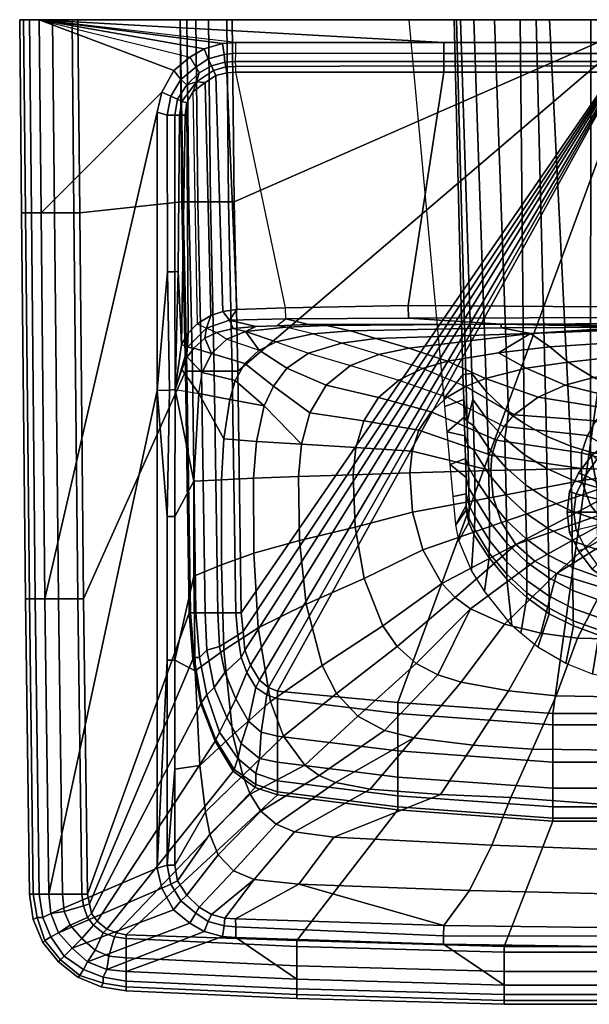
# Model space of a CAD drawing. Extents: x 0 to 550, y 0 to 430.
# Tile 1 of 4: x 0 to 249, y 0 to 430. Entities that reach past the tile are written whole.
import ezdxf

# ---------------------------------------------------------------- set-up
doc = ezdxf.new("R2010")
doc.units = 0
doc.header["$MEASUREMENT"] = 0
doc.linetypes.add('SOLIDLINE', pattern=[0])
doc.layers.add('VB_KERAMIK', color=252, linetype='SOLIDLINE')

msp = doc.modelspace()

# ---------------------------------------------------------------- meshes
at = {"layer": 'VB_KERAMIK', "color": 252}
mesh = msp.add_polyface(dxfattribs=at)
corners = [(9.31, 345.69, 850), (5.08, 345.69, 848.17), (4.23, 430, 848.17), (8.46, 430, 850), (2.54, 345.69, 845.43), (1.69, 430, 845.43), (0.85, 345.69, 840.87), (0, 430, 840.87), (0.85, 345.69, 836.3), (0, 430, 836.3), (2.54, 345.69, 813.48), (1.69, 430, 813.48), (5.08, 345.69, 796.13), (4.23, 430, 796.13), (9.31, 345.69, 778.78), (8.46, 430, 778.78), (15.23, 345.69, 762.35), (14.38, 430, 762.35), (23.69, 345.69, 747.74), (22.85, 430, 747.74), (26.23, 345.69, 745), (25.38, 430, 745), (70, 430, 745), (70.79, 350.42, 745), (71.42, 350.42, 737.35), (72.37, 276.49, 745), (73.01, 276.49, 737.35), (73.8, 350.42, 722.82), (73.01, 430, 722.82), (75.38, 276.49, 722.82), (60.03, 389.68, 850), (11, 177.06, 850), (62.03, 398.35, 850), (67.26, 407.81, 850), (74.31, 413.64, 850), (80.6, 417.34, 850), (88.58, 419.55, 850), (94.32, 420, 850), (185.16, 420, 850), (76.87, 409.24, 848.16), (70.4, 403.88, 848.45), (78.33, 406.73, 844.98), (72.96, 401.51, 844.98), (66.01, 396.67, 848.62), (68.87, 395.23, 844.98), (77.15, 402.85, 842.88), (70.78, 394.26, 843.12), (75.64, 398.52, 842.11), (72.95, 393.63, 842.11), (64.38, 388.32, 848.32), (67.68, 388.32, 845.11), (69.72, 388.32, 843.1), (72.17, 388.32, 842.11), (64.48, 319.87, 848.66), (60, 268.12, 850), (67.68, 319.87, 845.11), (69.22, 320.01, 842.85), (70.64, 288.2, 842.11), (77.5, 297.24, 842.11), (73.6, 293.17, 842.11)]
mesh.append_faces([[corners[k] for k in face] for face in [(0, 1, 2, 3), (1, 4, 5, 2), (4, 6, 7, 5), (6, 8, 9, 7), (8, 10, 11, 9), (10, 12, 13, 11), (12, 14, 15, 13), (14, 16, 17, 15), (16, 18, 19, 17), (18, 20, 21, 19), (22, 23, 24, 22), (23, 25, 26, 24), (22, 24, 27, 28), (24, 26, 29, 27), (20, 23, 22, 21), (30, 31, 0, 32), (32, 0, 3, 33), (33, 3, 3, 34), (35, 3, 3, 34), (36, 3, 3, 35), (37, 3, 3, 36), (37, 3, 3, 38), (34, 39, 40, 33), (39, 41, 42, 40), (33, 40, 43, 32), (40, 42, 44, 43), (42, 45, 46, 44), (45, 47, 48, 46), (32, 43, 49, 30), (43, 44, 50, 49), (44, 46, 51, 50), (46, 48, 52, 51), (30, 49, 53, 54), (49, 50, 55, 53), (50, 51, 56, 55), (51, 52, 57, 56), (58, 59, 48, 47), (59, 57, 52, 48)]])
mesh = msp.add_polyface(dxfattribs=at)
corners = [(8.46, 430, 778.78), (275, 430, 850), (4.23, 430, 796.13), (1.69, 430, 813.48), (0, 430, 836.3), (0, 430, 840.87), (1.69, 430, 845.43), (4.23, 430, 848.17), (8.46, 430, 850), (73.01, 430, 722.82), (73.8, 350.42, 722.82), (77.76, 350.42, 708.29), (76.96, 430, 708.29), (75.38, 276.49, 722.82), (79.34, 276.49, 708.29), (83.3, 350.42, 694.53), (82.5, 430, 694.53), (84.88, 276.49, 694.53), (91.21, 350.42, 682.29), (90.42, 430, 682.29), (92.79, 276.49, 682.29), (93.58, 350.42, 680), (92.79, 430, 680), (95.17, 276.49, 680), (185.16, 420, 850), (185.16, 415.19, 848.63), (94.32, 415.32, 848.34), (94.32, 420, 850), (185.16, 411.76, 844.98), (94.25, 411.76, 844.98), (185.16, 409.8, 842.89), (94.32, 409.62, 843.07), (185.16, 407.05, 842.11), (94.32, 407.05, 842.11), (88.58, 419.55, 850), (89.24, 414.82, 848.65), (89.57, 411.45, 844.98), (90, 409.45, 842.88), (90.37, 406.75, 842.11), (80.6, 417.34, 850), (82.35, 412.91, 847.96), (83.73, 409.84, 844.98), (84.58, 407.88, 843.07), (85.57, 405.58, 842.11), (74.31, 413.64, 850), (76.87, 409.24, 848.16), (78.33, 406.73, 844.98), (77.15, 402.85, 842.88), (80.96, 402.5, 842.11), (72.96, 401.51, 844.98), (75.64, 398.52, 842.11), (169.67, 305.21, 842.11), (116.03, 304.23, 842.11), (94.85, 303.43, 842.11), (88.73, 302.62, 842.11), (83.43, 300.8, 842.11), (77.5, 297.24, 842.11)]
mesh.append_faces([[corners[k] for k in face] for face in [(0, 1, 1, 2), (2, 1, 1, 3), (3, 1, 1, 4), (4, 1, 1, 5), (5, 1, 1, 6), (6, 1, 1, 7), (7, 1, 1, 8), (9, 10, 11, 12), (10, 13, 14, 11), (12, 11, 15, 16), (11, 14, 17, 15), (16, 15, 18, 19), (15, 17, 20, 18), (19, 18, 21, 22), (18, 20, 23, 21), (24, 25, 26, 27), (25, 28, 29, 26), (28, 30, 31, 29), (30, 32, 33, 31), (34, 35, 26, 27), (35, 36, 29, 26), (36, 37, 31, 29), (37, 38, 33, 31), (39, 40, 35, 34), (40, 41, 36, 35), (41, 42, 37, 36), (42, 43, 38, 37), (44, 45, 40, 39), (45, 46, 41, 40), (46, 47, 42, 41), (47, 48, 43, 42), (46, 47, 47, 49), (47, 50, 48, 47), (51, 52, 33, 32), (33, 38, 53, 52), (38, 43, 54, 53), (43, 48, 55, 54), (48, 50, 56, 55)]])
mesh = msp.add_polyface(dxfattribs=at)
corners = [(70, 430, 745), (275, 430, 850), (25.38, 430, 745), (22.85, 430, 747.74), (14.38, 430, 762.35), (8.46, 430, 778.78), (275, 430, 680), (93.58, 350.42, 680), (95.17, 276.49, 680), (92.79, 430, 680), (73.01, 430, 722.82), (76.96, 430, 708.29), (82.5, 430, 694.53), (90.42, 430, 682.29), (185.16, 420, 850), (8.46, 430, 850), (275, 420, 850), (275, 415.3, 848.31), (185.16, 415.19, 848.63), (275, 411.76, 844.98), (185.16, 411.76, 844.98), (275, 409.64, 843.08), (185.16, 409.8, 842.89), (275, 407.05, 842.11), (185.16, 407.05, 842.11), (275, 304.4, 842.04), (169.67, 305.21, 842.11), (266.57, 296.52, 817.05), (266.57, 310.76, 816.08), (266.91, 310.64, 813.9), (266.91, 296.4, 814.88), (267.66, 296.29, 812.87), (267.66, 310.53, 811.89), (269.01, 296.2, 811.11), (269.01, 310.44, 810.13), (275, 310.76, 816.08), (270.78, 310.36, 808.79), (272.81, 310.32, 808.04), (275, 310.3, 807.71), (266.91, 296.64, 819.23), (266.91, 310.88, 818.25), (267.66, 296.75, 821.24), (267.66, 310.99, 820.26), (269.01, 296.85, 823), (269.01, 311.09, 822.02), (270.78, 296.92, 824.33), (270.78, 311.16, 823.36), (272.81, 296.96, 825.09), (272.81, 311.2, 824.12), (275, 296.98, 825.42), (275, 311.22, 824.45)]
mesh.append_faces([[corners[k] for k in face] for face in [(0, 1, 1, 2), (2, 1, 1, 3), (3, 1, 1, 4), (4, 1, 1, 5), (6, 7, 8), (6, 9, 7), (10, 1, 1, 0), (11, 1, 1, 10), (12, 1, 1, 11), (13, 1, 1, 12), (9, 6, 1, 13), (14, 15, 1, 16), (16, 17, 18, 14), (17, 19, 20, 18), (19, 21, 22, 20), (21, 23, 24, 22), (25, 26, 24, 23), (27, 28, 29, 30), (31, 32, 29, 30), (33, 34, 32, 31), (28, 35, 35, 29), (32, 35, 35, 29), (34, 35, 35, 32), (36, 35, 35, 34), (37, 35, 35, 36), (38, 35, 35, 37), (39, 40, 28, 27), (41, 42, 40, 39), (43, 44, 42, 41), (45, 46, 44, 43), (47, 48, 46, 45), (49, 50, 48, 47), (28, 35, 35, 40), (42, 35, 35, 40), (44, 35, 35, 42), (46, 35, 35, 44), (48, 35, 35, 46), (50, 35, 35, 48)]])
mesh = msp.add_polyface(dxfattribs=at)
corners = [(275, 430, 680), (95.17, 276.49, 680), (96.75, 170.97, 680), (210, 297.04, 834.34), (133.96, 296.47, 827.67), (126.04, 296.9, 834.46), (210.28, 295.42, 807.97), (144.37, 294.17, 807.14), (223.03, 292.96, 769.31), (155.43, 290.8, 787.6), (140.48, 288.77, 787.59), (127.93, 292.76, 806.92), (265.72, 295.77, 817.1), (275, 297.37, 834.05), (169.68, 299.68, 839.82), (275, 299.89, 839.65), (116.19, 299.29, 839.98), (169.67, 305.21, 842.11), (275, 304.4, 842.04), (116.03, 304.23, 842.11), (266.57, 296.52, 817.05), (266.91, 296.4, 814.88), (266.06, 295.64, 814.76), (266.99, 295.52, 812.5), (267.66, 296.29, 812.87), (268.42, 295.41, 810.57), (269.01, 296.2, 811.11), (270.36, 295.34, 809.15), (270.78, 296.12, 809.77), (272.64, 295.29, 808.23), (272.81, 296.08, 809.01), (275, 295.27, 807.89), (275, 296.06, 808.68), (270.78, 310.36, 808.79), (269.01, 310.44, 810.13), (272.81, 310.32, 808.04), (275, 310.3, 807.71), (266.06, 295.9, 819.45), (266.91, 296.64, 819.23), (266.99, 296.02, 821.71), (267.66, 296.75, 821.24), (268.42, 296.13, 823.63), (269.01, 296.85, 823), (270.36, 296.21, 825.06), (270.78, 296.92, 824.33), (272.64, 296.26, 825.98), (272.81, 296.96, 825.09), (275, 296.28, 826.31), (275, 296.98, 825.42), (275.03, 295.01, 769.5)]
mesh.append_faces([[corners[k] for k in face] for face in [(0, 1, 2), (3, 4, 5, 3), (6, 7, 4, 3), (8, 9, 7, 6), (9, 10, 11, 7), (12, 8, 8, 6), (13, 3, 14, 15), (3, 5, 16, 14), (15, 14, 17, 18), (14, 16, 19, 17), (12, 20, 21, 22), (23, 24, 21, 22), (25, 26, 24, 23), (27, 28, 26, 25), (29, 30, 28, 27), (31, 32, 30, 29), (28, 33, 34, 26), (30, 35, 33, 28), (32, 36, 35, 30), (37, 38, 20, 12), (39, 40, 38, 37), (41, 42, 40, 39), (43, 44, 42, 41), (45, 46, 44, 43), (47, 48, 46, 45), (22, 8, 8, 12), (22, 8, 8, 23), (23, 8, 8, 25), (25, 8, 49, 27), (27, 49, 49, 29), (29, 49, 49, 31), (12, 6, 3, 37), (37, 3, 3, 39), (39, 3, 3, 41), (41, 3, 3, 43), (43, 3, 3, 45), (45, 3, 3, 47), (13, 47, 47, 3)]])
mesh = msp.add_polyface(dxfattribs=at)
corners = [(275, 430, 680), (165.13, 131.84, 680), (232.73, 126.95, 680), (112.58, 136.73, 680), (108.62, 138.36, 680), (104.66, 141.62, 680), (100.71, 148.15, 680), (98.33, 154.67, 680), (97.54, 162.82, 680), (96.75, 170.97, 680), (223.03, 292.96, 769.31), (169.94, 286.51, 768.83), (155.43, 290.8, 787.6), (156.86, 283.85, 768.7), (140.48, 288.77, 787.59), (231.44, 287.17, 752.53), (208.99, 284.47, 751.95), (186.73, 280.82, 751.27), (175.81, 277.65, 750.93), (144.36, 278.91, 768.57), (165.47, 272.6, 750.6), (156.58, 265.01, 750.29), (133.73, 270.39, 768.45), (239.4, 280.39, 736.34), (221.19, 277.75, 736.28), (203.31, 273.25, 736.19), (194.67, 269.83, 736.15), (186.59, 265.14, 736.1), (179.57, 258.78, 736.05), (174.3, 250.77, 736.01), (150.22, 254.87, 750.02), (171.3, 241.57, 735.98), (146.73, 243.23, 749.79), (170.38, 232.17, 735.94), (145.62, 231.28, 749.62), (250.51, 273.78, 725.72), (238.15, 270.34, 725.43), (226.39, 265.12, 725.12), (215.84, 257.42, 724.81), (211.48, 252.34, 724.68), (208.13, 246.4, 724.57), (206.2, 239.73, 724.49), (205.67, 233.06, 724.44), (251.55, 254.81, 720), (247.92, 248.43, 720), (245.3, 240.8, 720), (245.34, 234.04, 720), (171.46, 214.95, 735.9), (146.44, 208.4, 749.45), (206.69, 221.42, 724.45), (245.37, 228.69, 720)]
mesh.append_faces([[corners[k] for k in face] for face in [(0, 1, 2), (0, 3, 1), (0, 4, 3), (0, 5, 4), (0, 6, 5), (0, 7, 6), (0, 8, 7), (0, 9, 8), (10, 11, 12, 10), (11, 13, 14, 12), (15, 16, 10), (16, 17, 11, 10), (17, 18, 13, 11), (13, 19, 20, 18), (20, 21, 22, 19), (23, 24, 16, 15), (24, 25, 17, 16), (25, 26, 18, 17), (18, 20, 27, 26), (27, 28, 21, 20), (28, 29, 30, 21), (29, 31, 32, 30), (31, 33, 34, 32), (35, 36, 24, 23), (36, 37, 25, 24), (37, 38, 26, 25), (26, 27, 39, 38), (39, 40, 28, 27), (40, 41, 29, 28), (41, 42, 31, 29), (42, 33, 31), (43, 44, 39, 38), (44, 45, 40, 39), (45, 46, 41, 40), (46, 42, 41), (33, 47, 48, 34), (42, 49, 47, 33), (46, 50, 49, 42)]])
mesh = msp.add_polyface(dxfattribs=at)
corners = [(170, 430, 690), (185.27, 264.76, 690), (185.59, 261.11, 690), (186.63, 250.03, 690), (187.95, 235.68, 690), (189.23, 221.83, 690), (189.7, 430, 402.25), (190.37, 209.5, 690), (190.4, 209.38, 690), (190.77, 430, 397.12), (191.77, 202.49, 690), (192.41, 430, 392.08), (193.49, 274.86, 403.2), (193.84, 264.11, 403.61), (194.09, 256.4, 404.84), (194.33, 248.28, 406.14), (194.63, 238.41, 409.65), (194.75, 275.16, 396.58), (194.85, 230.12, 414.25), (194.85, 215.79, 439.64), (194.96, 222.89, 420.8), (194.99, 217.84, 429.44), (195.35, 254.52, 398.2), (195.67, 244.38, 400.62), (195.93, 234.57, 404.4), (196.11, 225.42, 409.94), (196.14, 212.28, 427.73), (196.14, 210.35, 439.25), (196.19, 217.63, 417.67), (197.26, 189.52, 690), (197.35, 275.44, 390.61), (197.78, 264.08, 391.25), (198.16, 252.82, 392.71), (198.27, 205.15, 438.82), (198.27, 430, 382.21), (198.46, 241.67, 395.26), (198.54, 207.51, 426.24), (198.67, 229.82, 400.31), (198.72, 212.97, 415.04), (198.75, 221.11, 406.11), (202.87, 180.45, 690), (203.87, 267.42, 382.18), (204.21, 255.2, 382.74), (204.56, 243.2, 384.92), (204.83, 231.59, 388.78), (204.9, 194.96, 437.87), (205, 197.04, 424.37), (205.02, 220.64, 394.47), (205.12, 202.56, 412.2), (205.13, 210.74, 402.2), (207.33, 430, 370.68), (211.77, 247.13, 375.13), (212.1, 234.53, 377.97), (212.37, 222.48, 382.79), (212.58, 211.29, 389.62), (212.62, 185.67, 436.99), (212.66, 187.83, 422.72), (212.7, 201.36, 398.56), (212.73, 193.28, 409.65), (213.39, 258.36, 372.41), (214.86, 165.46, 690), (218.43, 430, 360.3), (218.84, 162.13, 690), (220.25, 253.68, 367.18), (220.44, 240.02, 368.25), (220.76, 226.9, 371.7), (221.02, 214.48, 377.38), (221.23, 203.09, 385.24), (221.38, 193.14, 395.25), (221.42, 179.75, 421.21), (221.44, 185.15, 407.34), (221.48, 177.59, 436.19), (225.54, 430, 355.51), (226.19, 155.97, 690), (229.97, 248.18, 360.93), (230.15, 234.02, 362.27), (230.44, 220.47, 366.27), (230.69, 207.74, 372.7), (230.89, 196.18, 381.44), (231.04, 186.22, 392.38), (231.1, 170.5, 435.48), (231.13, 178.29, 405.31), (231.14, 172.94, 419.9), (231.26, 430, 351.67), (238.42, 148.81, 690), (240.62, 243.79, 355.82), (240.78, 229.23, 357.39), (241.02, 215.36, 361.84), (241.23, 202.38, 368.89), (241.4, 190.7, 378.35), (241.54, 180.71, 390.04), (241.62, 172.84, 403.66), (241.66, 167.52, 418.83), (241.76, 165.3, 434.95), (249.25, 241.09, 352.58), (249.29, 430, 344.22), (250.15, 144.17, 690), (252.13, 225.75, 353.77), (252.3, 211.64, 358.56), (252.45, 198.49, 366.06), (252.58, 186.71, 376.06), (252.68, 176.71, 388.3), (252.76, 168.88, 402.43), (252.79, 163.57, 418.03), (252.85, 161.26, 434.54), (260.25, 430, 341.3), (262.31, 238.66, 349.65), (262.77, 158.84, 434.28), (263.99, 223.65, 351.56), (264.08, 209.39, 356.56), (264.16, 196.14, 364.34), (264.22, 184.3, 374.66), (264.28, 174.29, 387.23), (264.32, 166.47, 401.68), (264.34, 161.18, 417.54), (267.25, 140.43, 690), (275, 430, 340), (275, 237.87, 348.71), (275, 223, 350.87), (275, 208.7, 355.94), (275, 195.41, 363.8), (275, 183.56, 374.22), (275, 173.55, 386.9), (275, 165.74, 401.44), (275, 160.46, 417.38), (275, 157.9, 434.18), (275, 140, 690), (282.75, 140.43, 690), (285.66, 161.18, 417.54), (285.68, 166.47, 401.68), (285.72, 174.29, 387.23), (285.78, 184.3, 374.66), (285.85, 196.14, 364.34), (285.92, 209.39, 356.56), (286.01, 223.65, 351.56), (287.23, 158.84, 434.28), (287.69, 238.66, 349.65), (289.75, 430, 341.3), (297.15, 161.26, 434.54), (297.21, 163.57, 418.03), (297.24, 168.88, 402.43), (297.32, 176.71, 388.3), (297.42, 186.71, 376.06), (297.55, 198.49, 366.06), (297.7, 211.64, 358.56), (297.87, 225.75, 353.77), (299.85, 144.17, 690), (300.71, 430, 344.22), (300.75, 241.09, 352.58), (308.24, 165.3, 434.95), (308.34, 167.52, 418.83), (308.38, 172.84, 403.66), (308.46, 180.71, 390.04), (308.6, 190.7, 378.35), (308.78, 202.38, 368.89), (308.98, 215.36, 361.84), (309.22, 229.23, 357.39), (309.38, 243.79, 355.82), (311.58, 148.81, 690), (318.74, 430, 351.67), (318.86, 172.94, 419.9), (318.87, 178.29, 405.31), (318.9, 170.5, 435.48), (318.96, 186.22, 392.38), (319.11, 196.18, 381.44), (319.32, 207.74, 372.7), (319.56, 220.47, 366.27), (319.85, 234.02, 362.27), (320.03, 248.18, 360.93), (323.81, 155.97, 690), (324.46, 430, 355.51), (328.52, 177.59, 436.19), (328.56, 185.15, 407.34), (328.58, 179.75, 421.21), (328.62, 193.14, 395.25), (328.77, 203.09, 385.24), (328.98, 214.48, 377.38), (329.24, 226.9, 371.7), (329.56, 240.02, 368.25), (329.75, 253.68, 367.18), (331.16, 162.13, 690), (331.57, 430, 360.3), (335.14, 165.46, 690), (336.61, 258.36, 372.41), (337.27, 193.28, 409.65), (337.3, 201.36, 398.56), (337.34, 187.83, 422.72), (337.38, 185.67, 436.99), (337.42, 211.29, 389.62), (337.63, 222.48, 382.79), (337.9, 234.53, 377.97), (338.23, 247.13, 375.13), (342.67, 430, 370.68), (344.87, 210.74, 402.2), (344.88, 202.56, 412.2), (344.98, 220.64, 394.47), (345, 197.04, 424.37), (345.1, 194.96, 437.87), (345.17, 231.59, 388.78), (345.44, 243.2, 384.92), (345.79, 255.2, 382.74), (346.13, 267.42, 382.18), (347.13, 180.45, 690), (351.25, 221.11, 406.11), (351.29, 212.97, 415.04), (351.33, 229.82, 400.31), (351.46, 207.51, 426.24), (351.54, 241.67, 395.26), (351.73, 430, 382.21), (351.73, 205.15, 438.82), (351.84, 252.82, 392.71), (352.22, 264.08, 391.25), (352.65, 275.44, 390.61), (352.74, 189.52, 690), (353.81, 217.63, 417.67), (353.86, 210.35, 439.25), (353.86, 212.28, 427.73), (353.89, 225.42, 409.94), (354.07, 234.57, 404.4), (354.33, 244.38, 400.62), (354.65, 254.52, 398.2), (355.01, 217.84, 429.44), (355.05, 222.89, 420.8), (355.15, 215.79, 439.64), (355.15, 230.12, 414.25), (355.25, 275.16, 396.58), (355.37, 238.41, 409.65), (355.67, 248.28, 406.14), (355.91, 256.4, 404.84), (356.16, 264.11, 403.61), (356.51, 274.86, 403.2), (357.59, 430, 392.08), (358.24, 202.49, 690), (359.23, 430, 397.12), (359.6, 209.38, 690), (359.63, 209.5, 690), (360.3, 430, 402.25), (360.77, 221.83, 690), (362.05, 235.68, 690), (363.38, 250.03, 690), (364.41, 261.11, 690), (364.73, 264.76, 690), (380, 430, 690)]
mesh.append_faces([[corners[k] for k in face] for face in [(125, 107, 114, 124), (107, 104, 103, 114), (104, 93, 92, 103), (93, 80, 82, 92), (80, 71, 69, 82), (71, 55, 56, 69), (55, 45, 46, 56), (45, 33, 36, 46), (33, 27, 26, 36), (27, 19, 21, 26), (124, 114, 113, 123), (114, 103, 102, 113), (103, 92, 91, 102), (92, 82, 81, 91), (82, 69, 70, 81), (69, 56, 58, 70), (56, 46, 48, 58), (46, 36, 38, 48), (36, 26, 28, 38), (26, 21, 20, 28), (123, 113, 112, 122), (113, 102, 101, 112), (102, 91, 90, 101), (91, 81, 79, 90), (81, 70, 68, 79), (70, 58, 57, 68), (58, 48, 49, 57), (48, 38, 39, 49), (38, 28, 25, 39), (28, 20, 18, 25), (122, 112, 111, 121), (112, 101, 100, 111), (101, 90, 89, 100), (90, 79, 78, 89), (79, 68, 67, 78), (68, 57, 54, 67), (57, 49, 47, 54), (49, 39, 37, 47), (39, 25, 24, 37), (25, 18, 16, 24), (121, 111, 110, 120), (111, 100, 99, 110), (100, 89, 88, 99), (89, 78, 77, 88), (78, 67, 66, 77), (67, 54, 53, 66), (54, 47, 44, 53), (47, 37, 35, 44), (37, 24, 23, 35), (24, 16, 15, 23), (120, 110, 109, 119), (110, 99, 98, 109), (99, 88, 87, 98), (88, 77, 76, 87), (77, 66, 65, 76), (66, 53, 52, 65), (53, 44, 43, 52), (44, 35, 32, 43), (35, 23, 22, 32), (23, 15, 14, 22), (119, 109, 108, 118), (109, 98, 97, 108), (98, 87, 86, 97), (87, 76, 75, 86), (76, 65, 64, 75), (65, 52, 51, 64), (52, 43, 42, 51), (43, 32, 31, 42), (32, 22, 22, 31), (22, 14, 13, 22), (118, 108, 106, 117), (108, 97, 94, 106), (97, 86, 85, 94), (86, 75, 74, 85), (75, 64, 63, 74), (64, 51, 59, 63), (51, 42, 41, 59), (42, 31, 30, 41), (31, 22, 17, 30), (22, 13, 12, 17), (117, 106, 105, 116), (106, 94, 95, 105), (94, 85, 83, 95), (85, 74, 72, 83), (74, 63, 61, 72), (63, 59, 50, 61), (59, 41, 34, 50), (41, 30, 11, 34), (30, 17, 9, 11), (17, 12, 6, 9), (1, 0, 6, 12), (12, 13, 2, 1), (13, 14, 3, 2), (14, 15, 3), (15, 16, 4, 3), (16, 18, 4), (18, 20, 5, 4), (20, 21, 7, 5), (21, 19, 8, 7), (19, 27, 10, 8), (27, 33, 29, 10), (33, 45, 40, 29), (45, 55, 60, 40), (55, 71, 62, 60), (71, 80, 73, 62), (80, 93, 84, 73), (93, 104, 96, 84), (104, 107, 115, 96), (107, 125, 126, 115), (230, 236, 242, 241), (116, 137, 136, 117), (137, 147, 148, 136), (147, 159, 157, 148), (159, 170, 168, 157), (170, 181, 179, 168), (181, 192, 183, 179), (192, 208, 201, 183), (208, 231, 212, 201), (231, 233, 225, 212), (233, 236, 230, 225), (241, 240, 229, 230), (229, 228, 239, 240), (239, 227, 228), (239, 238, 226, 227), (238, 224, 226), (238, 237, 222, 224), (237, 235, 221, 222), (235, 234, 223, 221), (234, 232, 215, 223), (232, 213, 209, 215), (213, 202, 197, 209), (202, 182, 187, 197), (182, 180, 171, 187), (180, 169, 162, 171), (169, 158, 149, 162), (158, 146, 138, 149), (146, 127, 135, 138), (127, 126, 125, 135), (124, 128, 135, 125), (128, 139, 138, 135), (139, 150, 149, 138), (150, 160, 162, 149), (160, 173, 171, 162), (173, 186, 187, 171), (186, 196, 197, 187), (196, 206, 209, 197), (206, 216, 215, 209), (216, 221, 223, 215), (123, 129, 128, 124), (129, 140, 139, 128), (140, 151, 150, 139), (151, 161, 160, 150), (161, 172, 173, 160), (172, 184, 186, 173), (184, 194, 196, 186), (194, 204, 206, 196), (204, 214, 216, 206), (214, 222, 221, 216), (122, 130, 129, 123), (130, 141, 140, 129), (141, 152, 151, 140), (152, 163, 161, 151), (163, 174, 172, 161), (174, 185, 184, 172), (185, 193, 194, 184), (193, 203, 204, 194), (203, 217, 214, 204), (217, 224, 222, 214), (121, 131, 130, 122), (131, 142, 141, 130), (142, 153, 152, 141), (153, 164, 163, 152), (164, 175, 174, 163), (175, 188, 185, 174), (188, 195, 193, 185), (195, 205, 203, 193), (205, 218, 217, 203), (218, 226, 224, 217), (120, 132, 131, 121), (132, 143, 142, 131), (143, 154, 153, 142), (154, 165, 164, 153), (165, 176, 175, 164), (176, 189, 188, 175), (189, 198, 195, 188), (198, 207, 205, 195), (207, 219, 218, 205), (219, 227, 226, 218), (119, 133, 132, 120), (133, 144, 143, 132), (144, 155, 154, 143), (155, 166, 165, 154), (166, 177, 176, 165), (177, 190, 189, 176), (190, 199, 198, 189), (199, 210, 207, 198), (210, 220, 219, 207), (220, 228, 227, 219), (118, 134, 133, 119), (134, 145, 144, 133), (145, 156, 155, 144), (156, 167, 166, 155), (167, 178, 177, 166), (178, 191, 190, 177), (191, 200, 199, 190), (200, 211, 210, 199), (211, 220, 220, 210), (220, 228, 229, 220), (117, 136, 134, 118), (136, 148, 145, 134), (148, 157, 156, 145), (157, 168, 167, 156), (168, 179, 178, 167), (179, 183, 191, 178), (183, 201, 200, 191), (201, 212, 211, 200), (212, 225, 220, 211), (225, 230, 229, 220)]])
mesh = msp.add_polyface(dxfattribs=at)
corners = [(275, 430, 680), (232.73, 126.95, 680), (275, 126.95, 680), (244, 232, 680), (244, 232, 673), (240, 224, 673), (240, 224, 680), (250, 240, 680), (250, 240, 673), (258, 246, 680), (258, 246, 673), (266, 250, 680), (266, 250, 673), (275, 251, 680), (275, 251, 673), (247, 231, 670), (243, 223, 670), (252, 238, 670), (259, 243, 670), (267, 247, 670), (275, 248, 670), (275, 215, 670), (274.93, 289.42, 753.22), (253.85, 288.54, 752.94), (275.03, 295.01, 769.5), (231.44, 287.17, 752.53), (223.03, 292.96, 769.31), (275.08, 283.26, 736.4), (257.84, 282.54, 736.38), (239.4, 280.39, 736.34), (275, 275.99, 726.2), (263.2, 275.68, 725.93), (250.51, 273.78, 725.72), (275, 268.15, 720), (270.53, 267.64, 720), (266.27, 266.5, 720), (261.76, 264.49, 720), (238.15, 270.34, 725.43), (255.96, 260.39, 720), (226.39, 265.12, 725.12), (251.55, 254.81, 720), (215.84, 257.42, 724.81), (275, 232.8, 720), (247.92, 248.43, 720), (245.3, 240.8, 720), (245.34, 234.04, 720), (245.37, 228.69, 720), (247.36, 223.12, 720), (249.22, 217.94, 720), (252.68, 213.47, 720)]
mesh.append_faces([[corners[k] for k in face] for face in [(0, 1, 2), (3, 4, 5, 6), (7, 8, 4, 3), (9, 10, 8, 7), (11, 12, 10, 9), (13, 14, 12, 11), (4, 15, 16, 5), (8, 17, 15, 4), (10, 18, 17, 8), (12, 19, 18, 10), (14, 20, 19, 12), (17, 21, 21, 15), (18, 21, 21, 17), (19, 21, 21, 18), (20, 21, 21, 19), (22, 23, 24), (23, 25, 26, 24), (27, 28, 23, 22), (28, 29, 25, 23), (30, 31, 28, 27), (31, 32, 29, 28), (33, 34, 31, 30), (34, 35, 32, 31), (35, 36, 37, 32), (36, 38, 39, 37), (38, 40, 41, 39), (42, 34, 33), (42, 35, 34), (42, 36, 35), (42, 38, 36), (42, 40, 38), (42, 43, 40), (42, 44, 43), (42, 45, 44), (42, 46, 45), (42, 47, 46), (42, 48, 47), (42, 49, 48)]])
mesh = msp.add_polyface(dxfattribs=at)
corners = [(4.23, 48.06, 836.3), (5.92, 48.06, 813.48), (4.23, 177.06, 813.48), (2.54, 177.06, 836.3), (8.46, 48.06, 796.13), (6.77, 177.06, 796.13), (12.69, 48.06, 778.78), (11, 177.06, 778.78), (18.62, 48.06, 762.35), (16.92, 177.06, 762.35), (27.08, 48.06, 747.74), (25.38, 177.06, 747.74), (29.62, 48.06, 745), (27.92, 177.06, 745), (73.96, 170.97, 745), (75.54, 150.75, 745), (76.17, 151.41, 737.35), (74.59, 170.97, 737.35), (79.02, 131.19, 745), (79.34, 131.84, 737.35), (85.35, 114.89, 745), (85.67, 115.54, 737.35), (78.55, 151.41, 722.82), (76.96, 170.97, 722.82), (81.71, 135.1, 722.82), (87.25, 118.8, 722.82), (81.71, 154.67, 708.29), (80.92, 170.97, 708.29), (84.88, 138.36, 708.29), (90.42, 125.32, 708.29), (95.17, 107.39, 722.82), (96.75, 113.91, 708.29), (87.25, 156.3, 694.53), (86.46, 170.97, 694.53), (89.63, 144.88, 694.53), (94.37, 133.47, 694.53), (99.91, 123.69, 694.53), (95.17, 161.19, 682.29), (94.37, 170.97, 682.29), (96.75, 151.41, 682.29), (99.12, 144.88, 682.29), (97.54, 162.82, 680), (96.75, 170.97, 680), (98.33, 154.67, 680), (72.37, 276.49, 745), (60, 268.12, 850), (12.69, 48.06, 850), (11, 177.06, 850), (60.03, 389.68, 850), (88.13, 229.06, 806.07), (88.09, 191.92, 805.96), (76.02, 187.04, 826.42), (76.06, 228.41, 826.54), (89.18, 154.73, 805.98), (76.54, 145.65, 826.45), (93, 117.75, 806.09), (78.62, 104.33, 826.57), (102.1, 229.75, 787.54), (102.18, 197.08, 787.53), (104.05, 164.41, 787.52), (64.35, 150.25, 848.32), (67.68, 150.25, 845.11), (67.68, 102.7, 845.11), (64.35, 60.79, 848.32), (64.35, 213.06, 848.32), (60, 59.43, 850), (67.68, 213.06, 845.08)]
mesh.append_faces([[corners[k] for k in face] for face in [(0, 1, 2, 3), (1, 4, 5, 2), (4, 6, 7, 5), (6, 8, 9, 7), (8, 10, 11, 9), (10, 12, 13, 11), (14, 15, 16, 17), (15, 18, 19, 16), (18, 20, 21, 19), (17, 16, 22, 23), (16, 19, 24, 22), (19, 21, 25, 24), (23, 22, 26, 27), (22, 24, 28, 26), (24, 25, 29, 28), (25, 30, 31, 29), (27, 26, 32, 33), (26, 28, 34, 32), (28, 29, 35, 34), (29, 31, 36, 35), (33, 32, 37, 38), (32, 34, 39, 37), (34, 35, 40, 39), (38, 37, 41, 42), (37, 39, 43, 41), (12, 14, 44, 13), (45, 46, 47, 48), (49, 50, 51, 52), (50, 53, 54, 51), (53, 55, 56, 54), (57, 58, 50, 49), (58, 59, 53, 50), (60, 61, 62, 63), (45, 64, 60, 65), (64, 66, 61, 60), (62, 61, 54, 56), (61, 51, 54), (61, 66, 52, 51)]])
mesh = msp.add_polyface(dxfattribs=at)
corners = [(11, 177.06, 850), (6.77, 177.06, 848.17), (5.08, 345.69, 848.17), (9.31, 345.69, 850), (4.23, 177.06, 845.43), (2.54, 345.69, 845.43), (2.54, 177.06, 840.87), (0.85, 345.69, 840.87), (2.54, 177.06, 836.3), (0.85, 345.69, 836.3), (4.23, 177.06, 813.48), (2.54, 345.69, 813.48), (6.77, 177.06, 796.13), (5.08, 345.69, 796.13), (11, 177.06, 778.78), (9.31, 345.69, 778.78), (16.92, 177.06, 762.35), (15.23, 345.69, 762.35), (25.38, 177.06, 747.74), (23.69, 345.69, 747.74), (27.92, 177.06, 745), (26.23, 345.69, 745), (72.37, 276.49, 745), (73.96, 170.97, 745), (74.59, 170.97, 737.35), (73.01, 276.49, 737.35), (76.96, 170.97, 722.82), (75.38, 276.49, 722.82), (80.92, 170.97, 708.29), (79.34, 276.49, 708.29), (86.46, 170.97, 694.53), (84.88, 276.49, 694.53), (70.79, 350.42, 745), (83.71, 284.26, 827), (76.02, 286.54, 838.33), (80.8, 290.9, 837.96), (79.7, 275.92, 826.9), (73.14, 282.65, 838.86), (70.8, 277.26, 841.44), (78.14, 266.72, 826.81), (67.89, 268.47, 844.71), (76.06, 228.41, 826.54), (89.09, 246.89, 806.18), (88.13, 229.06, 806.07), (60, 268.12, 850), (64.48, 319.87, 848.66), (65.39, 268.14, 847.96), (67.68, 319.87, 845.11), (69.22, 320.01, 842.85), (70.64, 288.2, 842.11), (86, 293.34, 837.49), (81.55, 295.25, 840.99), (73.22, 287.03, 840.75), (83.43, 300.8, 842.11), (77.5, 297.24, 842.11), (73.6, 293.17, 842.11), (64.35, 213.06, 848.32), (67.68, 213.06, 845.08)]
mesh.append_faces([[corners[k] for k in face] for face in [(0, 1, 2, 3), (1, 4, 5, 2), (4, 6, 7, 5), (6, 8, 9, 7), (8, 10, 11, 9), (10, 12, 13, 11), (12, 14, 15, 13), (14, 16, 17, 15), (16, 18, 19, 17), (18, 20, 21, 19), (22, 23, 24, 25), (25, 24, 26, 27), (27, 26, 28, 29), (29, 28, 30, 31), (20, 22, 32, 21), (33, 34, 35), (33, 36, 37, 34), (37, 38, 39, 36), (38, 40, 39), (39, 41, 41, 40), (42, 43, 41, 39), (44, 45, 46, 44), (45, 47, 40, 46), (47, 48, 40), (48, 49, 49, 40), (50, 35, 51), (35, 34, 52, 51), (34, 37, 52), (52, 38, 37), (52, 40, 40, 38), (53, 54, 51, 51), (51, 52, 55, 54), (52, 49, 55), (52, 40, 49), (44, 46, 56, 44), (46, 40, 57, 56), (57, 40, 40, 41)]])
mesh = msp.add_polyface(dxfattribs=at)
corners = [(84.88, 276.49, 694.53), (86.46, 170.97, 694.53), (94.37, 170.97, 682.29), (92.79, 276.49, 682.29), (96.75, 170.97, 680), (95.17, 276.49, 680), (133.96, 296.47, 827.67), (116.17, 295.71, 827.44), (112.12, 296.37, 834.89), (126.04, 296.9, 834.46), (103.06, 296.02, 835.18), (98.6, 293.78, 827.21), (93.16, 295.15, 836.23), (86, 293.34, 837.49), (90.36, 290.5, 827.1), (83.71, 284.26, 827), (80.8, 290.9, 837.96), (144.37, 294.17, 807.14), (127.93, 292.76, 806.92), (111.9, 289.38, 806.71), (104.48, 285.72, 806.61), (98.33, 279.92, 806.51), (94.11, 272.47, 806.41), (79.7, 275.92, 826.9), (91.73, 264.17, 806.33), (78.14, 266.72, 826.81), (89.09, 246.89, 806.18), (126.06, 284.39, 787.58), (140.48, 288.77, 787.59), (116.56, 277.82, 787.57), (110.84, 269.91, 787.56), (106.72, 261.35, 787.56), (103.32, 245.79, 787.55), (102.1, 229.75, 787.54), (88.13, 229.06, 806.07), (144.36, 278.91, 768.57), (156.86, 283.85, 768.7), (133.73, 270.39, 768.45), (126.7, 258.31, 768.35), (123.04, 244.6, 768.26), (121.78, 230.48, 768.2), (156.58, 265.01, 750.29), (150.22, 254.87, 750.02), (146.73, 243.23, 749.79), (145.62, 231.28, 749.62), (116.19, 299.29, 839.98), (91.53, 298.73, 840.53), (81.55, 295.25, 840.99), (116.03, 304.23, 842.11), (94.85, 303.43, 842.11), (88.73, 302.62, 842.11), (83.43, 300.8, 842.11)]
mesh.append_faces([[corners[k] for k in face] for face in [(0, 1, 2, 3), (3, 2, 4, 5), (6, 7, 8, 9), (8, 10, 11, 7), (10, 12, 11), (12, 13, 14, 11), (14, 15, 16, 13), (17, 18, 7, 6), (7, 11, 19, 18), (11, 20, 19), (11, 14, 20), (20, 21, 15, 14), (21, 22, 23, 15), (22, 24, 25, 23), (24, 26, 25), (18, 19, 27, 28), (27, 29, 20, 19), (29, 30, 21, 20), (30, 31, 22, 21), (31, 24, 22), (31, 32, 26, 24), (32, 33, 34, 26), (28, 27, 35, 36), (35, 37, 29, 27), (37, 38, 30, 29), (38, 39, 31, 30), (39, 32, 31), (39, 40, 33, 32), (41, 42, 38, 37), (42, 43, 39, 38), (43, 44, 40, 39), (9, 8, 45), (45, 46, 10, 8), (46, 12, 10), (46, 47, 13, 12), (48, 49, 46, 45), (49, 50, 46, 46), (50, 51, 47, 46)]])
mesh = msp.add_polyface(dxfattribs=at)
corners = [(12.69, 48.06, 850), (8.46, 48.06, 848.17), (6.77, 177.06, 848.17), (11, 177.06, 850), (13.54, 39.63, 850), (10.15, 37.94, 848.17), (5.92, 48.06, 845.43), (4.23, 177.06, 845.43), (7.62, 37.94, 845.43), (4.23, 48.06, 840.87), (2.54, 177.06, 840.87), (4.23, 48.06, 836.3), (2.54, 177.06, 836.3), (7.62, 37.94, 813.48), (10.15, 37.94, 796.13), (8.46, 48.06, 796.13), (5.92, 48.06, 813.48), (13.54, 39.63, 778.78), (12.69, 48.06, 778.78), (19.46, 40.47, 762.35), (18.62, 48.06, 762.35), (27.92, 43, 747.74), (27.08, 48.06, 747.74), (30.46, 43.84, 745), (29.62, 48.06, 745), (85.35, 114.89, 745), (93.27, 101.85, 745), (93.58, 102.5, 737.35), (85.67, 115.54, 737.35), (102.76, 94.67, 745), (103.08, 95.98, 737.35), (95.17, 107.39, 722.82), (87.25, 118.8, 722.82), (46.54, 30.35, 745), (112.58, 91.41, 745), (42.31, 31.2, 745), (38.08, 32.88, 745), (33.85, 36.25, 745), (79.02, 131.19, 745), (31.31, 39.63, 745), (75.54, 150.75, 745), (73.96, 170.97, 745), (62, 50.77, 850), (16.92, 31.2, 850), (60, 59.43, 850), (60, 268.12, 850), (93, 117.75, 806.09), (97.37, 99.98, 806.18), (81.15, 84.09, 826.66), (78.62, 104.33, 826.57), (100.58, 91.75, 806.22), (82.98, 74.35, 826.71), (105.23, 84.41, 806.27), (86.59, 65.31, 826.77), (70.36, 45.23, 848.45), (72.96, 47.6, 844.98), (78.33, 42.38, 844.98), (76.84, 39.87, 848.16), (65.98, 52.44, 848.62), (67.22, 41.3, 850), (68.84, 53.88, 844.98), (64.35, 60.79, 848.32), (67.68, 60.79, 845.11), (89.54, 37.67, 844.98), (83.69, 39.27, 844.98), (102.3, 54.51, 826.88), (93.38, 58.22, 826.82), (67.68, 102.7, 845.11), (64.35, 150.25, 848.32)]
mesh.append_faces([[corners[k] for k in face] for face in [(0, 1, 2, 3), (4, 5, 1, 0), (1, 6, 7, 2), (5, 8, 6, 1), (6, 9, 10, 7), (9, 11, 12, 10), (13, 14, 15, 16), (14, 17, 18, 15), (17, 19, 20, 18), (19, 21, 22, 20), (21, 23, 24, 22), (25, 26, 27, 28), (26, 29, 30, 27), (28, 27, 31, 32), (33, 34, 29, 35), (35, 29, 26, 36), (36, 26, 25, 37), (37, 25, 38, 39), (39, 38, 40, 23), (23, 40, 41, 24), (42, 43, 4, 44), (44, 4, 0, 45), (46, 47, 48, 49), (47, 50, 51, 48), (50, 52, 53, 51), (54, 55, 56, 57), (42, 58, 54, 59), (58, 60, 55, 54), (44, 61, 58, 42), (61, 62, 60, 58), (63, 64, 65), (64, 56, 66, 65), (56, 55, 53, 66), (55, 60, 51, 53), (60, 62, 48, 51), (61, 67, 62, 61), (44, 68, 61, 44), (62, 67, 49, 48)]])
mesh = msp.add_polyface(dxfattribs=at)
corners = [(232.73, 122.06, 682.29), (275, 122.06, 682.29), (275, 126.95, 680), (232.73, 126.95, 680), (239, 215, 680), (239, 215, 673), (240, 206, 673), (240, 206, 680), (244, 198, 673), (244, 198, 680), (250, 190, 673), (250, 190, 680), (258, 184, 673), (258, 184, 680), (266, 180, 673), (266, 180, 680), (275, 179, 680), (275, 179, 673), (242, 215, 670), (243, 207, 670), (247, 199, 670), (252, 192, 670), (259, 187, 670), (267, 183, 670), (275, 182, 670), (275, 215, 670), (240, 224, 680), (240, 224, 673), (243, 223, 670), (247, 231, 670), (243.59, 159.97, 735.92), (275, 159.23, 736.31), (275, 134.06, 751.51), (234.2, 134.75, 750.94), (234.34, 188.08, 725.32), (254.78, 181.92, 725.83), (227.51, 162.13, 735.91), (275, 180.62, 726.35), (247.36, 223.12, 720), (249.22, 217.94, 720), (216.59, 200.78, 724.78), (210.29, 210.35, 724.57), (252.68, 213.47, 720), (255.18, 210.24, 720), (224.94, 193.51, 725.04), (256.7, 208.17, 720), (261.6, 204.97, 720), (268.35, 202.78, 720), (275, 201.76, 720), (275, 232.8, 720)]
mesh.append_faces([[corners[k] for k in face] for face in [(0, 1, 2, 3), (4, 5, 6, 7), (7, 6, 8, 9), (9, 8, 10, 11), (11, 10, 12, 13), (13, 12, 14, 15), (16, 17, 14, 15), (5, 18, 19, 6), (6, 19, 20, 8), (8, 20, 21, 10), (12, 22, 21, 10), (14, 23, 22, 12), (17, 24, 23, 14), (18, 25, 25, 19), (20, 25, 25, 19), (21, 25, 25, 20), (22, 25, 25, 21), (23, 25, 25, 22), (24, 25, 25, 23), (26, 27, 5, 4), (27, 28, 18, 5), (28, 25, 25, 18), (29, 25, 25, 28), (30, 31, 32, 33), (34, 35, 30, 36), (35, 37, 31, 30), (38, 39, 40, 41), (39, 42, 40), (42, 43, 44, 40), (43, 45, 34, 44), (45, 46, 34), (46, 47, 35, 34), (47, 48, 37, 35), (49, 43, 42), (49, 45, 43), (49, 46, 45), (49, 47, 46), (49, 48, 47)]])
mesh = msp.add_polyface(dxfattribs=at)
corners = [(94.37, 133.47, 694.53), (99.91, 123.69, 694.53), (103.08, 138.36, 682.29), (99.12, 144.88, 682.29), (105.45, 118.8, 694.53), (107.83, 135.1, 682.29), (112.58, 117.17, 694.53), (112.58, 133.47, 682.29), (96.75, 151.41, 682.29), (100.71, 148.15, 680), (98.33, 154.67, 680), (104.66, 141.62, 680), (108.62, 138.36, 680), (112.58, 136.73, 680), (165.13, 126.95, 682.29), (165.13, 131.84, 680), (232.73, 122.06, 682.29), (232.73, 126.95, 680), (104.05, 164.41, 787.52), (109.52, 132.23, 787.52), (93, 117.75, 806.09), (89.18, 154.73, 805.98), (121.78, 230.48, 768.2), (122.19, 202.5, 768.14), (102.18, 197.08, 787.53), (102.1, 229.75, 787.54), (125.06, 174.72, 768.15), (132.03, 147.95, 768.23), (138.35, 135.74, 768.28), (115.21, 117.1, 787.52), (145.62, 231.28, 749.62), (146.44, 208.4, 749.45), (150.37, 186.02, 749.48), (158.5, 165.26, 749.67), (164.82, 156.19, 749.8), (173.08, 148.9, 749.96), (147.66, 125.86, 768.34), (182.58, 143.88, 750.12), (159.32, 119.64, 768.41), (192.68, 140.62, 750.29), (172.02, 116.37, 768.48), (213.37, 136.85, 750.64), (197.93, 113.21, 768.61), (234.2, 134.75, 750.94), (223.91, 111.42, 768.73), (171.46, 214.95, 735.9), (175.96, 198.41, 735.88), (184.36, 183.79, 735.88), (190.1, 177.73, 735.88), (196.76, 172.76, 735.89), (211.71, 166.03, 735.9), (227.51, 162.13, 735.91), (243.59, 159.97, 735.92), (206.69, 221.42, 724.45), (210.29, 210.35, 724.57), (216.59, 200.78, 724.78), (224.94, 193.51, 725.04), (234.34, 188.08, 725.32), (245.37, 228.69, 720), (247.36, 223.12, 720)]
mesh.append_faces([[corners[k] for k in face] for face in [(0, 1, 2, 3), (1, 4, 5, 2), (4, 6, 7, 5), (8, 3, 9, 10), (3, 2, 11, 9), (2, 5, 12, 11), (5, 7, 13, 12), (7, 14, 15, 13), (14, 16, 17, 15), (18, 19, 20, 21), (22, 23, 24, 25), (23, 26, 18, 24), (26, 27, 19, 18), (27, 28, 29, 19), (30, 31, 23, 22), (31, 32, 26, 23), (32, 33, 27, 26), (33, 34, 28, 27), (34, 35, 36, 28), (35, 37, 38, 36), (37, 39, 40, 38), (39, 41, 42, 40), (41, 43, 44, 42), (45, 46, 32, 31), (46, 47, 33, 32), (47, 48, 34, 33), (48, 49, 35, 34), (49, 37, 35), (49, 50, 39, 37), (50, 51, 41, 39), (51, 52, 43, 41), (53, 54, 46, 45), (54, 55, 47, 46), (55, 48, 47), (55, 56, 49, 48), (56, 57, 50, 49), (57, 51, 50), (58, 59, 54, 53)]])
mesh = msp.add_polyface(dxfattribs=at)
corners = [(211.54, 8.43, 850), (211.54, 4.22, 848.17), (121, 6.75, 848.17), (121, 10.96, 850), (211.54, 1.69, 845.43), (121, 4.22, 845.43), (211.54, 0, 840.87), (121, 2.53, 840.87), (211.54, 0, 836.3), (121, 2.53, 836.3), (211.54, 1.69, 813.48), (121, 4.22, 813.48), (102.76, 94.67, 745), (112.58, 91.41, 745), (112.58, 92.72, 737.35), (103.08, 95.98, 737.35), (165.13, 84.89, 745), (165.13, 86.19, 737.35), (93.58, 102.5, 737.35), (103.08, 100.87, 722.82), (95.17, 107.39, 722.82), (112.58, 97.61, 722.82), (165.13, 91.09, 722.82), (104.66, 107.39, 708.29), (96.75, 113.91, 708.29), (112.58, 105.76, 708.29), (165.13, 99.24, 708.29), (105.45, 118.8, 694.53), (99.91, 123.69, 694.53), (112.58, 117.17, 694.53), (165.13, 110.65, 694.53), (165.13, 126.95, 682.29), (112.58, 133.47, 682.29), (121, 27.82, 745), (46.54, 30.35, 745), (184.98, 26.26, 850), (94.29, 29.11, 850), (121.91, 52.48, 827), (196.35, 49.71, 826.78), (185.17, 34.39, 844.98), (105.23, 84.41, 806.27), (111.91, 78.71, 806.33), (93.38, 58.22, 826.82), (86.59, 65.31, 826.77), (119.95, 75.35, 806.38), (102.3, 54.51, 826.88), (137.16, 73.06, 806.49), (206.2, 69.46, 806.91), (109.52, 132.23, 787.52), (115.21, 117.1, 787.52), (97.37, 99.98, 806.18), (93, 117.75, 806.09), (124.46, 104.48, 787.52), (100.58, 91.75, 806.22), (130.8, 99.95, 787.52), (137.92, 96.94, 787.52), (153.04, 94.02, 787.52), (183.74, 91.67, 787.53), (138.35, 135.74, 768.28), (147.66, 125.86, 768.34), (159.32, 119.64, 768.41), (172.02, 116.37, 768.48), (94.29, 33.79, 848.34), (184.98, 29.96, 848.63), (94.22, 37.35, 844.98), (89.54, 37.67, 844.98)]
mesh.append_faces([[corners[k] for k in face] for face in [(0, 1, 2, 3), (1, 4, 5, 2), (4, 6, 7, 5), (6, 8, 9, 7), (8, 10, 11, 9), (12, 13, 14, 15), (13, 16, 17, 14), (18, 15, 19, 20), (15, 14, 21, 19), (14, 17, 22, 21), (20, 19, 23, 24), (19, 21, 25, 23), (21, 22, 26, 25), (24, 23, 27, 28), (23, 25, 29, 27), (25, 26, 30, 29), (29, 30, 31, 32), (33, 16, 13, 34), (35, 0, 3, 36), (37, 38, 39, 37), (40, 41, 42, 43), (41, 44, 45, 42), (44, 46, 37, 45), (46, 47, 38, 37), (48, 49, 50, 51), (49, 52, 53, 50), (52, 54, 40, 53), (54, 55, 41, 40), (55, 56, 44, 41), (56, 57, 46, 44), (58, 59, 52, 49), (59, 60, 54, 52), (60, 61, 55, 54), (61, 56, 55), (36, 62, 63, 35), (62, 64, 39, 63), (39, 64, 37), (64, 65, 45, 37)]])
mesh = msp.add_polyface(dxfattribs=at)
corners = [(275, 8.43, 850), (275, 4.22, 848.17), (211.54, 4.22, 848.17), (211.54, 8.43, 850), (275, 1.69, 845.43), (211.54, 1.69, 845.43), (275, 0, 840.87), (211.54, 0, 840.87), (275, 0, 836.3), (211.54, 0, 836.3), (275, 1.69, 813.48), (211.54, 1.69, 813.48), (211.54, 4.22, 796.13), (121, 6.75, 796.13), (121, 4.22, 813.48), (275, 4.22, 796.13), (211.54, 8.43, 778.78), (121, 10.96, 778.78), (275, 8.43, 778.78), (211.54, 14.33, 762.35), (121, 16.86, 762.35), (275, 14.33, 762.35), (211.54, 22.76, 747.74), (121, 25.29, 747.74), (275, 22.76, 747.74), (211.54, 25.29, 745), (121, 27.82, 745), (275, 25.29, 745), (165.13, 84.89, 745), (232.73, 80, 745), (232.73, 81.3, 737.35), (165.13, 86.19, 737.35), (275, 80, 745), (275, 81.3, 737.35), (232.73, 86.19, 722.82), (165.13, 91.09, 722.82), (275, 86.19, 722.82), (232.73, 94.35, 708.29), (165.13, 99.24, 708.29), (275, 94.35, 708.29), (232.73, 105.76, 694.53), (165.13, 110.65, 694.53), (275, 105.76, 694.53), (232.73, 122.06, 682.29), (165.13, 126.95, 682.29), (275, 122.06, 682.29), (275, 25, 850), (184.98, 26.26, 850), (196.35, 49.71, 826.78), (275, 47.86, 826.78), (275, 33.24, 845.25), (185.17, 34.39, 844.98), (206.2, 69.46, 806.91), (275, 66.94, 807.13), (183.74, 91.67, 787.53), (214.46, 90.32, 787.53), (137.16, 73.06, 806.49), (275, 85.86, 791.25), (172.02, 116.37, 768.48), (197.93, 113.21, 768.61), (153.04, 94.02, 787.52), (223.91, 111.42, 768.73), (275, 110.77, 769), (184.98, 29.96, 848.63), (275, 29.69, 848.31), (234.2, 134.75, 750.94), (275, 134.06, 751.51)]
mesh.append_faces([[corners[k] for k in face] for face in [(0, 1, 2, 3), (1, 4, 5, 2), (4, 6, 7, 5), (6, 8, 9, 7), (8, 10, 11, 9), (11, 12, 13, 14), (10, 15, 12, 11), (12, 16, 17, 13), (15, 18, 16, 12), (16, 19, 20, 17), (18, 21, 19, 16), (19, 22, 23, 20), (21, 24, 22, 19), (22, 25, 26, 23), (24, 27, 25, 22), (28, 29, 30, 31), (29, 32, 33, 30), (31, 30, 34, 35), (30, 33, 36, 34), (35, 34, 37, 38), (34, 36, 39, 37), (38, 37, 40, 41), (37, 39, 42, 40), (41, 40, 43, 44), (40, 42, 45, 43), (27, 32, 29, 25), (25, 29, 28, 26), (46, 0, 3, 47), (48, 49, 50, 51), (52, 53, 49, 48), (54, 55, 52, 56), (55, 57, 53, 52), (58, 59, 54, 60), (59, 61, 55, 54), (61, 62, 57, 55), (47, 63, 64, 46), (63, 51, 50, 64), (65, 66, 62, 61)]])
mesh = msp.add_polyface(dxfattribs=at)
corners = [(16.92, 31.2, 850), (13.54, 29.51, 848.17), (10.15, 37.94, 848.17), (13.54, 39.63, 850), (22.85, 24.45, 850), (19.46, 21.08, 848.17), (29.62, 18.55, 850), (27.92, 15.18, 848.17), (11, 27.82, 845.43), (7.62, 37.94, 845.43), (17.77, 19.39, 845.43), (26.23, 12.65, 845.43), (36.38, 11.8, 848.17), (36.38, 9.27, 845.43), (5.92, 37.1, 840.87), (4.23, 48.06, 840.87), (5.92, 48.06, 845.43), (10.15, 26.98, 840.87), (16.92, 18.55, 840.87), (25.38, 11.8, 840.87), (35.54, 7.59, 840.87), (5.92, 37.1, 836.3), (4.23, 48.06, 836.3), (10.15, 26.98, 836.3), (16.92, 18.55, 836.3), (25.38, 11.8, 836.3), (35.54, 7.59, 836.3), (7.62, 37.94, 813.48), (5.92, 48.06, 813.48), (11, 27.82, 813.48), (17.77, 19.39, 813.48), (26.23, 12.65, 813.48), (36.38, 9.27, 813.48), (13.54, 29.51, 796.13), (10.15, 37.94, 796.13), (19.46, 21.08, 796.13), (27.92, 15.18, 796.13), (36.38, 11.8, 796.13), (16.92, 31.2, 778.78), (13.54, 39.63, 778.78), (22.85, 24.45, 778.78), (29.62, 18.55, 778.78), (22, 34.57, 762.35), (19.46, 40.47, 762.35), (27.08, 28.67, 762.35), (33, 23.61, 762.35), (29.62, 37.94, 747.74), (27.92, 43, 747.74), (32.15, 34.57, 747.74), (36.38, 31.2, 747.74), (31.31, 39.63, 745), (30.46, 43.84, 745), (33.85, 36.25, 745)]
mesh.append_faces([[corners[k] for k in face] for face in [(0, 1, 2, 3), (4, 5, 1, 0), (6, 7, 5, 4), (1, 8, 9, 2), (5, 10, 8, 1), (7, 11, 10, 5), (12, 13, 11, 7), (9, 14, 15, 16), (8, 17, 14, 9), (10, 18, 17, 8), (11, 19, 18, 10), (13, 20, 19, 11), (14, 21, 22, 15), (17, 23, 21, 14), (18, 24, 23, 17), (19, 25, 24, 18), (20, 26, 25, 19), (21, 27, 28, 22), (23, 29, 27, 21), (24, 30, 29, 23), (25, 31, 30, 24), (26, 32, 31, 25), (29, 33, 34, 27), (30, 35, 33, 29), (31, 36, 35, 30), (32, 37, 36, 31), (33, 38, 39, 34), (35, 40, 38, 33), (36, 41, 40, 35), (38, 42, 43, 39), (40, 44, 42, 38), (41, 45, 44, 40), (42, 46, 47, 43), (44, 48, 46, 42), (45, 49, 48, 44), (46, 50, 51, 47), (48, 52, 50, 46)]])
mesh = msp.add_polyface(dxfattribs=at)
corners = [(38.08, 15.18, 850), (36.38, 11.8, 848.17), (27.92, 15.18, 848.17), (29.62, 18.55, 850), (46.54, 14.33, 850), (46.54, 10.12, 848.17), (121, 10.96, 850), (121, 6.75, 848.17), (46.54, 7.59, 845.43), (36.38, 9.27, 845.43), (121, 4.22, 845.43), (46.54, 5.9, 840.87), (35.54, 7.59, 840.87), (121, 2.53, 840.87), (46.54, 5.9, 836.3), (35.54, 7.59, 836.3), (121, 2.53, 836.3), (46.54, 7.59, 813.48), (36.38, 9.27, 813.48), (121, 4.22, 813.48), (46.54, 10.12, 796.13), (36.38, 11.8, 796.13), (121, 6.75, 796.13), (38.08, 15.18, 778.78), (29.62, 18.55, 778.78), (27.92, 15.18, 796.13), (46.54, 14.33, 778.78), (121, 10.96, 778.78), (38.92, 21.08, 762.35), (33, 23.61, 762.35), (46.54, 20.24, 762.35), (121, 16.86, 762.35), (41.46, 29.51, 747.74), (36.38, 31.2, 747.74), (46.54, 28.67, 747.74), (121, 25.29, 747.74), (38.08, 32.88, 745), (33.85, 36.25, 745), (32.15, 34.57, 747.74), (42.31, 31.2, 745), (46.54, 30.35, 745), (121, 27.82, 745), (94.29, 29.11, 850), (88.55, 29.56, 850), (80.56, 31.78, 850), (74.28, 35.47, 850), (22.85, 24.45, 850), (67.22, 41.3, 850), (16.92, 31.2, 850), (62, 50.77, 850), (89.2, 34.29, 848.65), (94.29, 33.79, 848.34), (89.54, 37.67, 844.98), (94.22, 37.35, 844.98), (82.31, 36.2, 847.96), (83.69, 39.27, 844.98), (76.84, 39.87, 848.16), (78.33, 42.38, 844.98), (70.36, 45.23, 848.45)]
mesh.append_faces([[corners[k] for k in face] for face in [(0, 1, 2, 3), (4, 5, 1, 0), (6, 7, 5, 4), (5, 8, 9, 1), (7, 10, 8, 5), (8, 11, 12, 9), (10, 13, 11, 8), (11, 14, 15, 12), (13, 16, 14, 11), (14, 17, 18, 15), (16, 19, 17, 14), (17, 20, 21, 18), (19, 22, 20, 17), (21, 23, 24, 25), (20, 26, 23, 21), (22, 27, 26, 20), (23, 28, 29, 24), (26, 30, 28, 23), (27, 31, 30, 26), (28, 32, 33, 29), (30, 34, 32, 28), (31, 35, 34, 30), (33, 36, 37, 38), (32, 39, 36, 33), (34, 40, 39, 32), (35, 41, 40, 34), (42, 6, 4, 43), (43, 4, 0, 44), (44, 0, 3, 45), (45, 3, 46, 47), (47, 46, 48, 49), (43, 50, 51, 42), (50, 52, 53, 51), (44, 54, 50, 43), (54, 55, 52, 50), (45, 56, 54, 44), (56, 57, 55, 54), (47, 58, 56, 45)]])

doc.saveas('drawing.dxf')
